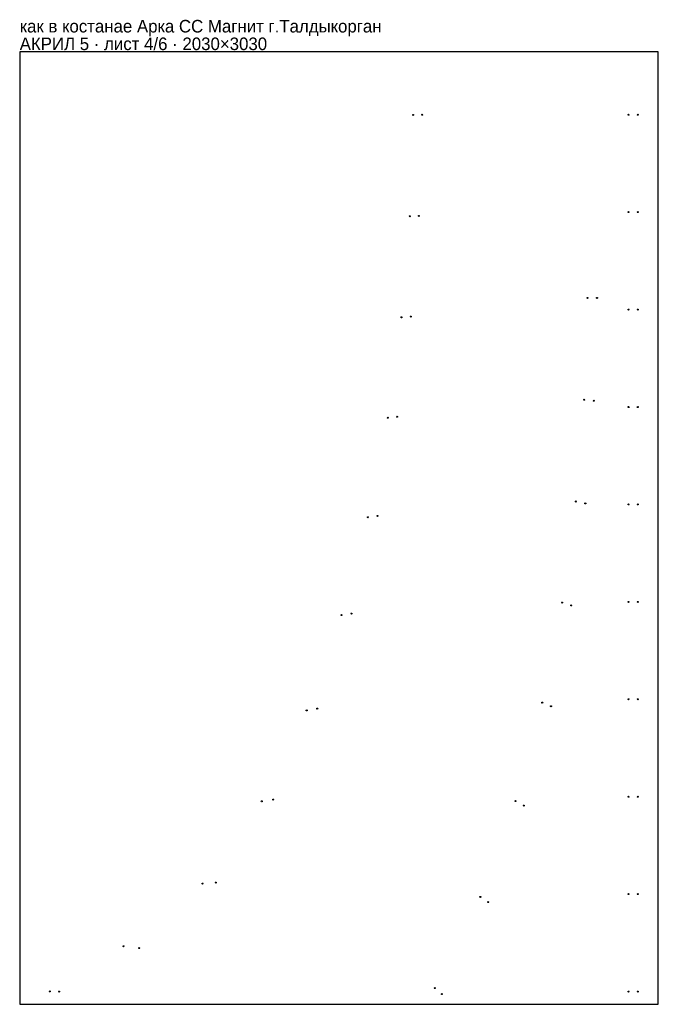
# Model space of a CAD drawing. Header units: millimetres. Extents: x 0 to 2030, y 0 to 3132.
import ezdxf

# ---------------------------------------------------------------- set-up
doc = ezdxf.new("R2010")
doc.units = ezdxf.units.MM
doc.layers.add('INFO', color=7, linetype='Continuous')

msp = doc.modelspace()

# ---------------------------------------------------------------- linework, layer by layer
msp.add_lwpolyline([(0, 0), (2030, 0), (2030, 3030), (0, 3030)], close=True)
for centre in [(1250.56376, 2829.040844), (1279.58376, 2829.109844), (1935.5004, 2829.3998), (1964.5004, 2829.3998), (1240.08676, 2506.603844), (1269.18276, 2507.790844), (1935.5004, 2519.5338), (1964.5004, 2519.5338), (1804.5004, 2247.030742), (1835.087694, 2246.819157), (1935.5004, 2209.6668), (1964.5004, 2209.6668), (1213.62276, 2185.086844), (1243.04476, 2187.370844), (1794.7134, 1922.669742), (1824.957005, 1919.536772), (1935.5004, 1899.7998), (1964.5004, 1899.7998), (1169.90776, 1865.462844), (1199.83576, 1868.808844), (1768.2504, 1599.244742), (1798.033384, 1593.210183), (1935.5004, 1589.9338), (1964.5004, 1589.9338), (1107.06076, 1549.047844), (1137.83676, 1553.367844), (1724.3064, 1277.729742), (1753.252781, 1268.858083), (1935.5004, 1280.0668), (1964.5004, 1280.0668), (1022.56376, 1237.734844), (1054.48776, 1242.904844), (1935.5004, 970.1998), (1964.5004, 970.1998), (946.02776, 940.348844), (1661.0214, 959.461742), (1688.916253, 947.824504), (912.28476, 934.643844), (1935.5004, 660.3338), (1964.5004, 660.3338), (769.29476, 645.659844), (805.93076, 651.179844), (1575.7574, 646.385742), (1602.328023, 632.087972), (581.50276, 383.980844), (623.08576, 387.301844), (1935.5004, 350.4668), (1964.5004, 350.4668), (1464.3304, 341.692742), (1489.188014, 324.913921), (329.99076, 184.864844), (380.17676, 178.951844), (95.55976, 40.760844), (125.05976, 40.637844), (1319.3504, 51.635742), (1342.255846, 32.52353), (1935.5004, 40.5998), (1964.5004, 40.5998)]:
    msp.add_circle(centre, 1.6)

# ---------------------------------------------------------------- texts
at = {"layer": 'INFO'}
for s, p in [('как в костанае Арка СС Магнит г.Талдыкорган', (0, 3091)), ('АКРИЛ 5 · лист 4/6 · 2030×3030', (0, 3035))]:
    msp.add_text(s, height=40, dxfattribs=at).set_placement(p)

doc.saveas('drawing.dxf')
